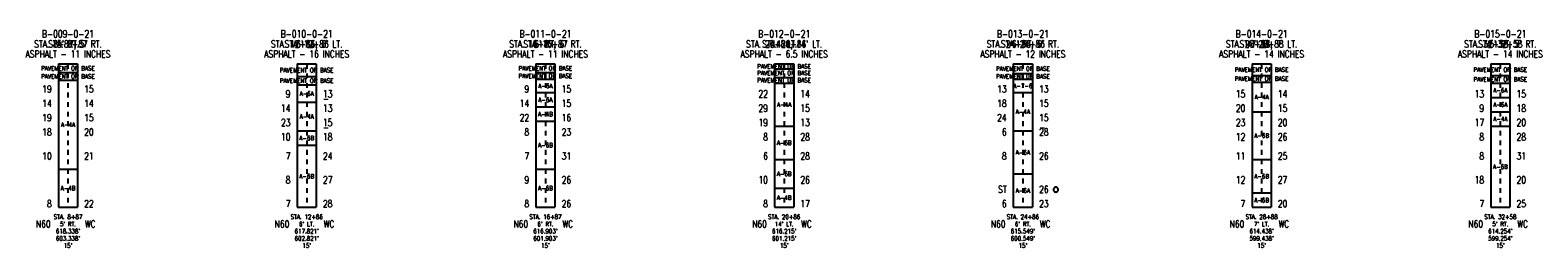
# Model space of a CAD drawing. Extents: x -1 to 146, y -1 to 4.
# Tile 2 of 4: x 39.21 to 70.79, y -0.85 to 3.71. Entities that reach past the tile are written whole.
import ezdxf
from ezdxf.enums import TextEntityAlignment as Align

# ---------------------------------------------------------------- set-up
doc = ezdxf.new("R2010")
doc.units = 0
doc.linetypes.add('Dash', pattern=[0.12, 0.08, -0.04])
doc.linetypes.add('Solid', pattern=[0])
doc.layers.get('0').update_dxf_attribs({"linetype": 'Solid'})
for name, color, linetype in [('GT_PROJECT_CELLS', 7, 'Solid'), ('GT_PROJECT_SOIL_BORING', 7, 'Solid'), ('GT_PROJECT_TEXT', 7, 'Solid'), ('GT_PROJECT_TEXT_2', 7, 'Solid'), ('GT_PROJECT_TEXT_3', 7, 'Solid'), ('SC_SCRATCH1', 7, 'Solid'), ('SC_SCRATCH2', 7, 'Solid'), ('SC_SCRATCH3', 7, 'Solid'), ('SC_SCRATCH4', 7, 'Solid'), ('SC_SCRATCH5', 7, 'Solid'), ('SC_SCRATCH6', 7, 'Solid'), ('SC_SCRATCH9', 7, 'Solid')]:
    doc.layers.add(name, color=color, linetype=linetype)
doc.styles.add('ROMAND', font='romand', dxfattribs={"height": 1})

# ---------------------------------------------------------------- blocks, each defined once
blk = doc.blocks.new('DGRFC_CIRCLE')
at = {"color": 7, "linetype": 'Solid'}
blk.add_lwpolyline([(0, -0.5), (0.04, -0.5), (0.08, -0.49), (0.12, -0.49), (0.15, -0.48), (0.19, -0.46), (0.23, -0.45), (0.26, -0.43), (0.29, -0.4), (0.32, -0.38), (0.35, -0.35), (0.38, -0.32), (0.4, -0.29), (0.43, -0.26), (0.45, -0.23), (0.46, -0.19), (0.48, -0.15), (0.49, -0.12), (0.49, -0.08), (0.5, -0.04), (0.5, 0), (0.5, 0.04), (0.49, 0.08), (0.49, 0.12), (0.48, 0.15), (0.46, 0.19), (0.45, 0.23), (0.43, 0.26), (0.4, 0.29), (0.38, 0.32), (0.35, 0.35), (0.32, 0.38), (0.29, 0.4), (0.26, 0.43), (0.23, 0.45), (0.19, 0.46), (0.15, 0.48), (0.12, 0.49), (0.08, 0.49), (0.04, 0.5), (0, 0.5), (-0.04, 0.5), (-0.08, 0.49), (-0.12, 0.49), (-0.15, 0.48), (-0.19, 0.46), (-0.23, 0.45), (-0.26, 0.43), (-0.29, 0.4), (-0.32, 0.38), (-0.35, 0.35), (-0.38, 0.32), (-0.4, 0.29), (-0.43, 0.26), (-0.45, 0.23), (-0.46, 0.19), (-0.48, 0.15), (-0.49, 0.12), (-0.49, 0.08), (-0.5, 0.04), (-0.5, 0), (-0.5, -0.04), (-0.49, -0.08), (-0.49, -0.12), (-0.48, -0.15), (-0.46, -0.19), (-0.45, -0.23), (-0.43, -0.26), (-0.4, -0.29), (-0.38, -0.32), (-0.35, -0.35), (-0.32, -0.38), (-0.29, -0.4), (-0.26, -0.43), (-0.23, -0.45), (-0.19, -0.46), (-0.15, -0.48), (-0.12, -0.49), (-0.08, -0.49), (-0.04, -0.5), (0, -0.5)], dxfattribs=at)

msp = doc.modelspace()

# ---------------------------------------------------------------- linework, layer by layer
at = {"layer": 'GT_PROJECT_SOIL_BORING', "color": 7, "linetype": 'Solid'}
for points in [[(39.8, 3), (40.2, 3)], [(39.8, 3), (39.8, 0)], [(40.2, 3), (40.2, 0)], [(44.8, 3), (45.2, 3)], [(44.8, 3), (44.8, 0)], [(45.2, 3), (45.2, 0)], [(49.8, 3), (50.2, 3)], [(49.8, 3), (49.8, 0)], [(50.2, 3), (50.2, 0)], [(54.8, 3), (55.2, 3)], [(54.8, 3), (54.8, 0)], [(54.8, 2.9), (55.2, 2.9)], [(55.2, 3), (55.2, 0)], [(59.8, 3), (60.2, 3)], [(59.8, 3), (59.8, 0)], [(60.2, 3), (60.2, 0)], [(64.8, 3), (65.2, 3)], [(64.8, 3), (64.8, 0)], [(65.2, 3), (65.2, 0)], [(69.8, 3), (70.2, 3)], [(69.8, 3), (69.8, 0)], [(70.2, 3), (70.2, 0)], [(39.8, 2.82), (40.2, 2.82)], [(39.8, 2.66), (40.2, 2.66)], [(44.8, 2.74), (45.2, 2.74)], [(44.8, 2.56), (45.2, 2.56)], [(49.8, 2.82), (50.2, 2.82)], [(49.8, 2.68), (50.2, 2.68)], [(54.8, 2.72), (55.2, 2.72)], [(54.8, 2.6), (55.2, 2.6)], [(59.8, 2.8), (60.2, 2.8)], [(59.8, 2.68), (60.2, 2.68)], [(64.8, 2.76), (65.2, 2.76)], [(64.8, 2.62), (65.2, 2.62)], [(69.8, 2.76), (70.2, 2.76)], [(69.8, 2.6), (70.2, 2.6)], [(49.8, 2.4), (50.2, 2.4)], [(59.8, 2.4), (60.2, 2.4)], [(69.8, 2.3), (70.2, 2.3)], [(44.8, 2.2), (45.2, 2.2)], [(49.8, 2.1), (50.2, 2.1)], [(64.8, 2), (65.2, 2)], [(69.8, 2), (70.2, 2)], [(44.8, 1.6), (45.2, 1.6)], [(49.8, 1.8), (50.2, 1.8)], [(54.8, 1.7), (55.2, 1.7)], [(59.8, 1.6), (60.2, 1.6)], [(69.8, 1.7), (70.2, 1.7)], [(44.8, 1.3), (45.2, 1.3)], [(54.8, 1), (55.2, 1)], [(64.8, 1), (65.2, 1)], [(39.8, 0.8), (40.2, 0.8)], [(49.8, 0.8), (50.2, 0.8)], [(59.8, 0.7), (60.2, 0.7)], [(54.8, 0.4), (55.2, 0.4)], [(39.8, 0), (40.2, 0)], [(44.8, 0), (45.2, 0)], [(49.8, 0), (50.2, 0)], [(54.8, 0), (55.2, 0)], [(59.8, 0), (60.2, 0)], [(64.8, 0.3), (65.2, 0.3)], [(64.8, 0), (65.2, 0)], [(69.8, 0), (70.2, 0)]]:
    msp.add_lwpolyline(points, dxfattribs=at)
at = {"layer": 'SC_SCRATCH4', "color": 7, "linetype": 'Dash'}
for points in [[(40, 3), (40, 0)], [(45, 3), (45, 0)], [(50, 3), (50, 0)], [(55, 3), (55, 0)], [(60, 3), (60, 0)], [(65, 3), (65, 0)], [(70, 3), (70, 0)]]:
    msp.add_lwpolyline(points, dxfattribs=at)

# ---------------------------------------------------------------- block references
at = {"layer": 'GT_PROJECT_CELLS', "xscale": 0.100000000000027, "yscale": 0.100000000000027}
msp.add_blockref('DGRFC_CIRCLE', (60.69, 0.37), dxfattribs=at)

# ---------------------------------------------------------------- texts
at = {"layer": 'GT_PROJECT_TEXT', "color": 7, "style": 'ROMAND', "width": 0.78}
for s, p in [('B-009-0-21', (40, 3.63)), ('B-010-0-21', (45, 3.63)), ('B-011-0-21', (50, 3.63)), ('B-012-0-21', (55, 3.63)), ('B-013-0-21', (60, 3.63)), ('B-014-0-21', (65, 3.63)), ('B-015-0-21', (70, 3.63)), ('ASPHALT - 11 INCHES', (40, 3.21)), ('ASPHALT - 16 INCHES', (45, 3.21)), ('ASPHALT - 11 INCHES', (50, 3.21)), ('ASPHALT - 6.5 INCHES', (55, 3.21)), ('ASPHALT - 12 INCHES', (60, 3.21)), ('ASPHALT - 14 INCHES', (65, 3.21)), ('ASPHALT - 14 INCHES', (70, 3.21))]:
    msp.add_text(s, height=0.1488, dxfattribs=at).set_placement(p, align=Align.MIDDLE_CENTER)
at = {"layer": 'GT_PROJECT_TEXT_2', "color": 7, "style": 'ROMAND', "width": 0.78}
for s, p in [("5' RT.", (40, 3.42)), ("6' LT.", (45, 3.42)), ("6' RT.", (50, 3.42)), ("14' LT.", (55, 3.42)), ("6' RT.", (60, 3.42)), ("7' LT.", (65, 3.42)), ("5' RT.", (70, 3.42))]:
    msp.add_text(s, height=0.1488, dxfattribs=at).set_placement(p, align=Align.MIDDLE_CENTER)
at = {"layer": 'GT_PROJECT_TEXT_3', "color": 7, "style": 'ROMAND', "width": 0.78}
for s, p in [('STA. 8+87', (40, 3.42)), ('STA. 12+86', (45, 3.42)), ('STA. 16+87', (50, 3.42)), ('STA. 20+86', (55, 3.42)), ('STA. 24+86', (60, 3.42)), ('STA. 28+88', (65, 3.42)), ('STA. 32+58', (70, 3.42))]:
    msp.add_text(s, height=0.1488, dxfattribs=at).set_placement(p, align=Align.MIDDLE_CENTER)
at = {"layer": 'SC_SCRATCH1', "color": 7, "style": 'ROMAND', "width": 0.78}
for s, p in [('PAVEMENT OR BASE', (40, 2.91)), ('PAVEMENT OR BASE', (45, 2.87)), ('PAVEMENT OR BASE', (50, 2.91)), ('PAVEMENT OR BASE', (55, 2.95)), ('PAVEMENT OR BASE', (55, 2.81)), ('PAVEMENT OR BASE', (60, 2.9)), ('PAVEMENT OR BASE', (65, 2.88)), ('PAVEMENT OR BASE', (70, 2.88)), ('PAVEMENT OR BASE', (40, 2.74)), ('PAVEMENT OR BASE', (45, 2.65)), ('PAVEMENT OR BASE', (50, 2.75)), ('A-6A', (50, 2.54)), ('PAVEMENT OR BASE', (55, 2.66)), ('PAVEMENT OR BASE', (60, 2.74)), ('A-7-6', (60, 2.54)), ('PAVEMENT OR BASE', (65, 2.69)), ('PAVEMENT OR BASE', (70, 2.68)), ('A-6A', (45, 2.38)), ('A-6A', (50, 2.25)), ('A-4A', (65, 2.31)), ('A-6A', (70, 2.45)), ('A-4A', (45, 1.9)), ('A-4B', (50, 1.95)), ('A-4A', (55, 2.15)), ('A-4A', (60, 2)), ('A-6A', (70, 2.15)), ('A-4A', (70, 1.85)), ('A-4A', (40, 1.73)), ('A-6B', (45, 1.45)), ('A-6B', (50, 1.3)), ('A-6B', (55, 1.35)), ('A-6B', (65, 1.5)), ('A-6A', (60, 1.15)), ('A-6B', (45, 0.65)), ('A-6B', (55, 0.7)), ('A-6B', (65, 0.65)), ('A-6B', (70, 0.85)), ('A-4B', (40, 0.4)), ('A-6B', (50, 0.4)), ('A-6A', (60, 0.35)), ('A-4B', (55, 0.2)), ('A-6B', (65, 0.15))]:
    msp.add_text(s, height=0.093, dxfattribs=at).set_placement(p, align=Align.MIDDLE_CENTER)
at = {"layer": 'SC_SCRATCH2', "color": 7, "style": 'ROMAND', "width": 0.78}
for s, p in [('STA. 8+87', (40, -0.2)), ("5' RT.", (40, -0.35)), ('STA. 12+86', (45, -0.2)), ("6' LT.", (45, -0.35)), ('STA. 16+87', (50, -0.2)), ("6' RT.", (50, -0.35)), ('STA. 20+86', (55, -0.2)), ("14' LT.", (55, -0.35)), ('STA. 24+86', (60, -0.2)), ("6' RT.", (60, -0.35)), ('STA. 28+88', (65, -0.2)), ("7' LT.", (65, -0.35)), ('STA. 32+58', (70, -0.2)), ("5' RT.", (70, -0.35)), ("618.338'", (40, -0.5)), ("603.338'", (40, -0.65)), ("617.821'", (45, -0.5)), ("602.821'", (45, -0.65)), ("616.903'", (50, -0.5)), ("601.903'", (50, -0.65)), ("616.215'", (55, -0.5)), ("601.215'", (55, -0.65)), ("615.549'", (60, -0.5)), ("600.549'", (60, -0.65)), ("599.438'", (65, -0.65)), ("614.438'", (65, -0.5)), ("599.254'", (70, -0.65)), ("614.254'", (70, -0.5)), ("15'", (40, -0.8)), ("15'", (45, -0.8)), ("15'", (50, -0.8)), ("15'", (55, -0.8)), ("15'", (60, -0.8)), ("15'", (65, -0.8)), ("15'", (70, -0.8))]:
    msp.add_text(s, height=0.093, dxfattribs=at).set_placement(p, align=Align.MIDDLE_CENTER)
at = {"layer": 'SC_SCRATCH3', "color": 7, "style": 'ROMAND', "width": 0.78}
for s, p in [("STA. 8+87, 5' RT.", (40, 3.42)), ("STA. 12+86, 6' LT.", (45, 3.42)), ("STA. 16+87, 6' RT.", (50, 3.42)), ("STA. 20+86, 14' LT.", (55, 3.42)), ("STA. 24+86, 6' RT.", (60, 3.42)), ("STA. 28+88, 7' LT.", (65, 3.42)), ("STA. 32+58, 5' RT.", (70, 3.42))]:
    msp.add_text(s, height=0.1488, dxfattribs=at).set_placement(p, align=Align.MIDDLE_CENTER)
at = {"layer": 'SC_SCRATCH5', "color": 7, "style": 'ROMAND', "width": 0.78}
for s, height, p in [('19', 0.1488, (39.66, 2.4)), ('9', 0.149, (49.66, 2.4)), ('13', 0.1488, (59.66, 2.4)), ('14', 0.1488, (39.66, 2.1)), ('9', 0.149, (44.66, 2.3)), ('14', 0.1488, (49.66, 2.1)), ('22', 0.1488, (54.66, 2.3)), ('18', 0.1488, (59.66, 2.1)), ('15', 0.1488, (64.66, 2.3)), ('13', 0.1488, (69.66, 2.3)), ('19', 0.1488, (39.66, 1.8)), ('14', 0.1488, (44.66, 2)), ('22', 0.1488, (49.66, 1.8)), ('29', 0.1488, (54.66, 2)), ('24', 0.1488, (59.66, 1.8)), ('20', 0.1488, (64.66, 2)), ('9', 0.149, (69.66, 2)), ('18', 0.1488, (39.66, 1.5)), ('23', 0.1488, (44.66, 1.7)), ('8', 0.149, (49.66, 1.5)), ('19', 0.1488, (54.66, 1.7)), ('6', 0.149, (59.66, 1.5)), ('23', 0.1488, (64.66, 1.7)), ('17', 0.1488, (69.66, 1.7)), ('10', 0.1488, (44.66, 1.4)), ('8', 0.149, (54.66, 1.4)), ('12', 0.1488, (64.66, 1.4)), ('8', 0.149, (69.66, 1.4)), ('10', 0.1488, (39.66, 1)), ('7', 0.149, (44.66, 1)), ('7', 0.149, (49.66, 1)), ('6', 0.149, (54.66, 1)), ('8', 0.149, (59.66, 1)), ('11', 0.1488, (64.66, 1)), ('8', 0.149, (69.66, 1)), ('8', 0.149, (44.66, 0.5)), ('9', 0.149, (49.66, 0.5)), ('10', 0.1488, (54.66, 0.5)), ('12', 0.1488, (64.66, 0.5)), ('18', 0.1488, (69.66, 0.5)), ('ST', 0.1488, (59.66, 0.3)), ('8', 0.149, (39.66, 0)), ('7', 0.149, (44.66, 0)), ('8', 0.149, (49.66, 0)), ('8', 0.149, (54.66, 0)), ('6', 0.149, (59.66, 0)), ('7', 0.149, (64.66, 0)), ('7', 0.149, (69.66, 0))]:
    msp.add_text(s, height=height, dxfattribs=at).set_placement(p, align=Align.RIGHT)
at = {"layer": 'SC_SCRATCH6', "color": 7, "style": 'ROMAND', "width": 0.78}
for s, height, p in [('15', 0.1488, (40.34, 2.4)), ('15', 0.1488, (50.34, 2.4)), ('13', 0.1488, (60.34, 2.4)), ('14', 0.1488, (40.34, 2.1)), ('-', 0.149, (45.34, 2.2)), ('13', 0.1488, (45.34, 2.3)), ('15', 0.1488, (50.34, 2.1)), ('14', 0.1488, (55.34, 2.3)), ('15', 0.1488, (60.34, 2.1)), ('14', 0.1488, (65.34, 2.3)), ('15', 0.1488, (70.34, 2.3)), ('15', 0.1488, (40.34, 1.8)), ('13', 0.1488, (45.34, 2)), ('16', 0.1488, (50.34, 1.8)), ('15', 0.1488, (55.34, 2)), ('15', 0.1488, (60.34, 1.8)), ('15', 0.1488, (65.34, 2)), ('18', 0.1488, (70.34, 2)), ('20', 0.1488, (40.34, 1.5)), ('-', 0.149, (45.34, 1.6)), ('15', 0.1488, (45.34, 1.7)), ('23', 0.1488, (50.34, 1.5)), ('13', 0.1488, (55.34, 1.7)), ('28', 0.1488, (60.34, 1.5)), ('-', 0.149, (60.34, 1.6)), ('20', 0.1488, (65.34, 1.7)), ('20', 0.1488, (70.34, 1.7)), ('18', 0.1488, (45.34, 1.4)), ('28', 0.1488, (55.34, 1.4)), ('26', 0.1488, (65.34, 1.4)), ('28', 0.1488, (70.34, 1.4)), ('21', 0.1488, (40.34, 1)), ('24', 0.1488, (45.34, 1)), ('31', 0.1488, (50.34, 1)), ('28', 0.1488, (55.34, 1)), ('26', 0.1488, (60.34, 1)), ('25', 0.1488, (65.34, 1)), ('31', 0.1488, (70.34, 1)), ('27', 0.1488, (45.34, 0.5)), ('26', 0.1488, (50.34, 0.5)), ('26', 0.1488, (55.34, 0.5)), ('27', 0.1488, (65.34, 0.5)), ('20', 0.1488, (70.34, 0.5)), ('26', 0.1488, (60.34, 0.3)), ('22', 0.1488, (40.34, 0)), ('28', 0.1488, (45.34, 0)), ('26', 0.1488, (50.34, 0)), ('17', 0.1488, (55.34, 0)), ('23', 0.1488, (60.34, 0)), ('20', 0.1488, (65.34, 0)), ('25', 0.1488, (70.34, 0))]:
    msp.add_text(s, height=height, dxfattribs=at).set_placement(p)
at = {"layer": 'SC_SCRATCH9', "color": 7, "style": 'ROMAND', "width": 0.78}
for s, p in [('N60', (39.484, -0.35)), ('WC', (40.467, -0.35)), ('N60', (44.484, -0.35)), ('WC', (45.467, -0.35)), ('N60', (49.484, -0.35)), ('WC', (50.467, -0.35)), ('N60', (54.484, -0.35)), ('WC', (55.467, -0.35)), ('N60', (59.484, -0.35)), ('WC', (60.467, -0.35)), ('N60', (64.484, -0.35)), ('WC', (65.467, -0.35)), ('N60', (69.484, -0.35)), ('WC', (70.467, -0.35))]:
    msp.add_text(s, height=0.1488, dxfattribs=at).set_placement(p, align=Align.MIDDLE_CENTER)

doc.saveas('drawing.dxf')
